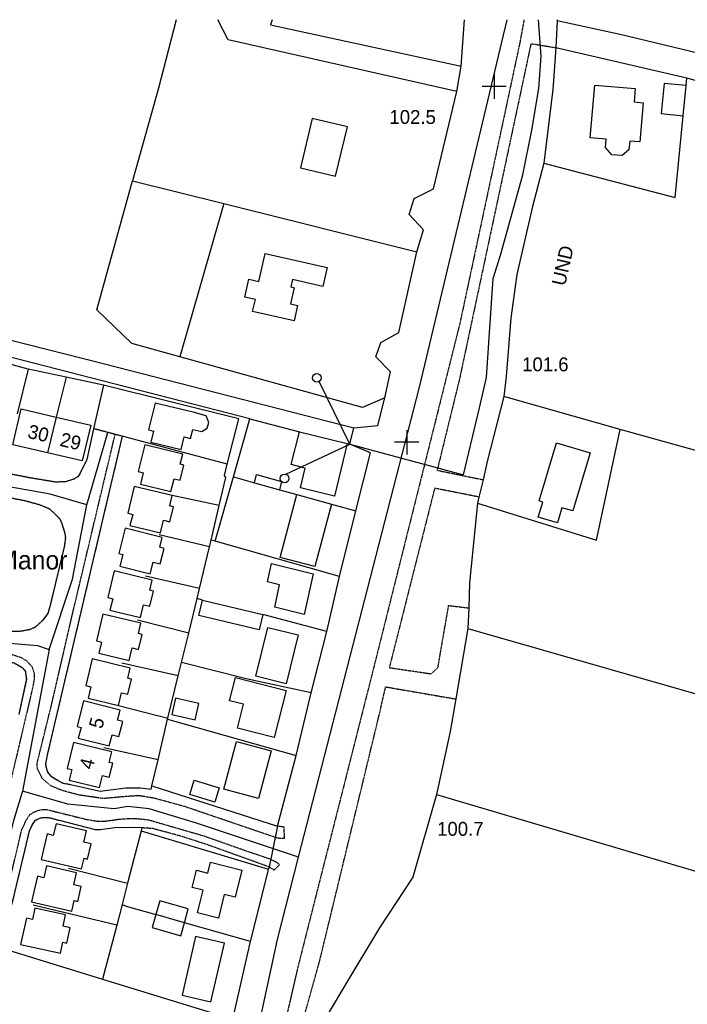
# Model space of a CAD drawing. Header units: metres. Extents: x 611948 to 1225781, y 656699 to 1316021.
# Tile 101 of 169: x 612615 to 612796, y 659777 to 660043. Entities that reach past the tile are written whole.
import ezdxf

# ---------------------------------------------------------------- set-up
doc = ezdxf.new("R2010")
doc.units = ezdxf.units.M
doc.linetypes.add('4696-A$0$PECK', pattern=[0.2, 0.1, -0.1])
for name, color, linetype in [('4696-A$0$BDY_SYM', 253, 'Continuous'), ('4696-A$0$BLD_INN_W', 253, 'Continuous'), ('4696-A$0$BLD_OTL_S', 253, 'Continuous'), ('4696-A$0$GEN_LIN_D', 253, 'Continuous'), ('4696-A$0$GEN_PCK_D', 253, '4696-A$0$PECK'), ('4696-A$0$HT_CTRL', 253, 'Continuous'), ('4696-A$0$MUNICIPAL', 253, 'Continuous'), ('4696-A$0$PARISH', 253, 'Continuous'), ('4696-A$0$ROADS', 253, 'Continuous'), ('4696-A$0$ROADS_CTR', 253, 'Continuous'), ('4696-A$0$TOWNLAND', 253, 'Continuous')]:
    doc.layers.add(name, color=color, linetype=linetype)
doc.styles.add('4696-A$0$STANDARD', font='txt')

# ---------------------------------------------------------------- blocks, each defined once
blk = doc.blocks.new('4696-A$0$44', base_point=(141.365186, 309.573129))
for p, q in [((148.348947, 316.096464), (141.361145, 309.556587)), ((141.361145, 309.556587), (147.90133, 302.797619))]:
    blk.add_line(p, q)
for centre in [(148.337847, 316.685942), (148.36005, 302.427234)]:
    blk.add_circle(centre, 0.589583)
blk = doc.blocks.new('4696-A$0$35', base_point=(150.27109, 306.896499))
for p, q in [((150.27109, 308.539432), (150.27109, 305.253567)), ((151.914023, 306.896499), (148.62816, 306.896499))]:
    blk.add_line(p, q)
blk = doc.blocks.new('4696-A')
at = {"layer": '4696-A$0$BLD_INN_W', "flags": 128}
for points in [[(612625.158, 659935.508), (612622.798, 659925.876)], [(612659.819, 659798.904), (612652.131, 659801.113)]]:
    blk.add_lwpolyline(points, dxfattribs=at)
at = {"layer": '4696-A$0$BLD_OTL_S', "flags": 128}
for points in [[(612770.705, 660025.182), (612781.646, 660024.237), (612781.337, 660020.653), (612783.799, 660020.44), (612782.883, 660009.83), (612780.142, 660010.067), (612779.94, 660007.732), (612778.087, 660006.134), (612775.321, 660006.373), (612773.567, 660008.347), (612773.757, 660010.55), (612769.473, 660010.92), (612770.705, 660025.182)], [(612795.401, 660025.052), (612789.484, 660025.658), (612788.649, 660017.504), (612794.564, 660016.898)], [(612794.564, 660016.898), (612795.401, 660025.052)], [(612694.386, 660016.147), (612691.18, 660002.859), (612700.667, 660000.595), (612703.873, 660013.883), (612694.386, 660016.147)], [(612689.466, 659961.469), (612678.248, 659964.012), (612678.991, 659967.274), (612676.127, 659967.924), (612677.234, 659972.79), (612679.921, 659972.182), (612681.631, 659979.707), (612698.352, 659975.918), (612697.184, 659970.783), (612689.023, 659972.636), (612688.572, 659970.656), (612689.465, 659970.453), (612688.467, 659966.062), (612690.413, 659965.618), (612689.466, 659961.469)], [(612622.798, 659925.876), (612613.454, 659928.061), (612615.713, 659937.718), (612625.158, 659935.508)], [(612662.158, 659936.818), (612651.883, 659939.298), (612650.139, 659932.073), (612651.493, 659931.746), (612650.761, 659928.713), (612658.975, 659926.731), (612659.802, 659930.158), (612661.503, 659929.747), (612662.082, 659932.146), (612664.513, 659931.588), (612665.994, 659932.509), (612666.451, 659934.075), (612665.732, 659935.814), (612662.158, 659936.818)], [(612625.158, 659935.508), (612634.5, 659933.322), (612632.241, 659923.666), (612622.798, 659925.876)], [(612625.158, 659935.508), (612622.798, 659925.876)], [(612703.812, 659928.407), (612700.344, 659914.168), (612691.179, 659916.402), (612692.487, 659921.754), (612688.711, 659922.672), (612690.885, 659931.556)], [(612690.885, 659931.556), (612703.812, 659928.407)], [(612659.372, 659925.518), (612649.096, 659927.997), (612647.353, 659920.773), (612648.706, 659920.446), (612647.974, 659917.413), (612656.189, 659915.43), (612657.015, 659918.857), (612658.717, 659918.446), (612659.701, 659922.525), (612658.708, 659922.764), (612659.372, 659925.518)], [(612769.408, 659925.856), (612764.733, 659910.168), (612761.797, 659911.041), (612760.583, 659906.958), (612755.426, 659908.491), (612756.64, 659912.574), (612755.671, 659912.862), (612760.346, 659928.551), (612769.408, 659925.856)], [(612678.76, 659917.763), (612679.307, 659919.998), (612686.054, 659918.128), (612685.507, 659915.894)], [(612656.52, 659914.305), (612646.244, 659916.785), (612644.5, 659909.56), (612645.854, 659909.233), (612645.122, 659906.2), (612653.336, 659904.217), (612654.163, 659907.645), (612655.865, 659907.234), (612656.848, 659911.313), (612655.856, 659911.552), (612656.52, 659914.305)], [(612678.76, 659917.763), (612685.507, 659915.894)], [(612699.544, 659912.006), (612695.073, 659895.131), (612685.704, 659897.61), (612690.21, 659914.591)], [(612690.21, 659914.591), (612699.544, 659912.006)], [(612642.374, 659895.266), (612650.583, 659893.183), (612651.383, 659896.332), (612653.3, 659895.845), (612654.367, 659900.046), (612653.142, 659900.357), (612653.805, 659902.97), (612643.818, 659905.504), (612642.089, 659898.693), (612643.173, 659898.418), (612642.374, 659895.266)], [(612683.342, 659895.959), (612694.645, 659893.183), (612692.223, 659882.168), (612684.223, 659884.196), (612685.552, 659890.238), (612682.262, 659891.046), (612683.342, 659895.959)], [(612651.115, 659891.499), (612640.839, 659893.979), (612639.095, 659886.754), (612640.449, 659886.427), (612639.717, 659883.394), (612647.931, 659881.411), (612648.758, 659884.839), (612650.46, 659884.428), (612651.444, 659888.507), (612650.451, 659888.746), (612651.115, 659891.499)], [(612681.007, 659882.169), (612680.018, 659878.046), (612663.707, 659881.953), (612664.696, 659886.076)], [(612664.696, 659886.076), (612681.007, 659882.169)], [(612648.075, 659879.815), (612637.8, 659882.294), (612636.056, 659875.07), (612637.41, 659874.743), (612636.678, 659871.71), (612644.892, 659869.727), (612645.719, 659873.154), (612647.42, 659872.743), (612648.404, 659876.822), (612647.411, 659877.061), (612648.075, 659879.815)], [(612690.586, 659876.679), (612687.33, 659863.492), (612679.124, 659865.519), (612682.38, 659878.706), (612690.586, 659876.679)], [(612642.002, 659857.621), (612642.828, 659861.048), (612644.53, 659860.637), (612645.514, 659864.716), (612644.521, 659864.955), (612645.185, 659867.708), (612634.909, 659870.188), (612633.166, 659862.963), (612634.519, 659862.636), (612633.787, 659859.603), (612642.002, 659857.621)], [(612675.83, 659857.92), (612672.052, 659858.887), (612673.661, 659865.18), (612687.322, 659861.685), (612684.056, 659848.929), (612674.177, 659851.458), (612675.83, 659857.92)], [(612642.465, 659856.35), (612632.582, 659858.88), (612630.81, 659851.964), (612631.899, 659851.685), (612631.162, 659848.809), (612639.502, 659846.673), (612640.266, 659849.655), (612642.103, 659849.185), (612643.159, 659853.312), (612641.778, 659853.666), (612642.465, 659856.35)], [(612663.747, 659858.148), (612657.409, 659859.576), (612656.42, 659855.186), (612662.758, 659853.758), (612663.747, 659858.148)], [(612640.231, 659845.053), (612629.854, 659847.604), (612628.137, 659840.613), (612629.413, 659840.299), (612628.716, 659837.466), (612636.893, 659835.455), (612637.681, 659838.662), (612639.511, 659838.212), (612640.446, 659842.014), (612639.539, 659842.237), (612640.231, 659845.053)], [(612683.252, 659845.377), (612679.839, 659832.494), (612670.51, 659834.963), (612673.923, 659847.847), (612683.252, 659845.377)], [(612661.268, 659833.56), (612662.431, 659837.403), (612669.199, 659835.357), (612668.036, 659831.514), (612661.268, 659833.56)], [(612621.119, 659816.036), (612632.043, 659813.467), (612632.718, 659816.336), (612633.648, 659816.117), (612634.607, 659820.196), (612632.657, 659820.655), (612633.379, 659823.729), (612625.134, 659825.668), (612624.395, 659822.522), (612622.736, 659822.913), (612621.119, 659816.036)], [(612675.33, 659813.16), (612673.502, 659805.79), (612670.578, 659806.516), (612669.002, 659800.187), (612663.391, 659801.588), (612664.913, 659807.699), (612661.913, 659808.444), (612663.069, 659813.079), (612666.158, 659812.311), (612666.895, 659815.261), (612675.33, 659813.16)], [(612618.498, 659804.561), (612629.383, 659802.03), (612630.052, 659804.907), (612630.994, 659804.688), (612631.93, 659808.715), (612629.962, 659809.173), (612630.715, 659812.406), (612622.553, 659814.304), (612621.8, 659811.071), (612620.103, 659811.466), (612618.498, 659804.561)], [(612659.819, 659798.904), (612660.876, 659802.642), (612653.18, 659804.82), (612652.131, 659801.113)], [(612615.57, 659793.067), (612626.366, 659790.702), (612627.016, 659793.668), (612628.053, 659793.443), (612628.949, 659797.539), (612627.046, 659797.956), (612627.72, 659801.033), (612619.437, 659802.847), (612618.773, 659799.81), (612617.126, 659800.17), (612615.57, 659793.067)], [(612652.131, 659801.113), (612651.136, 659797.593), (612658.832, 659795.415), (612659.819, 659798.904)], [(612659.819, 659798.904), (612652.131, 659801.113)], [(612666.965, 659777.595), (612670.634, 659793.43), (612662.845, 659795.234), (612659.176, 659779.398), (612666.965, 659777.595)]]:
    blk.add_lwpolyline(points, dxfattribs=at)
at = {"layer": '4696-A$0$GEN_LIN_D', "flags": 128}
for points in [[(612474.368, 660042.86), (612467.229, 660010.672), (612466.535, 660003.825), (612467.099, 659999.797), (612470.372, 659994.891), (612473.252, 659992.256), (612477.878, 659989.539), (612587.886, 659962.573), (612634.739, 659950.762), (612705.56, 659932.583)], [(612657.567, 660042.859), (612652.796, 660024.341), (612645.84, 659999.352)], [(612733.385, 660023.42), (612671.625, 660037.425), (612668.856, 660042.859)], [(612683.517, 660042.859), (612683.109, 660041.441), (612734.621, 660030.289)], [(612734.621, 660030.289), (612735.541, 660042.859)], [(612760.544, 660042.575), (612760.175, 660035.225)], [(612760.558, 660042.859), (612760.544, 660042.575)], [(612821.732, 660028.229), (612777.946, 660038.771), (612760.544, 660042.575)], [(612760.175, 660035.225), (612759.366, 660024.011), (612756.933, 660004.085)], [(612795.591, 660027.078), (612760.175, 660035.225)], [(612733.385, 660023.42), (612734.621, 660030.289)], [(612795.401, 660025.052), (612795.591, 660027.078)], [(612903.99, 659998.515), (612826.887, 660018.305), (612795.591, 660027.078)], [(612722.617, 659980.146), (612724.393, 659986.066), (612720.586, 659990.246), (612721.911, 659994.562), (612727.162, 659997.194), (612733.385, 660023.42)], [(612756.933, 660004.085), (612792.382, 659994.85), (612794.564, 660016.898)], [(612756.933, 660004.085), (612753.89, 659992.434), (612749.656, 659973.996), (612747.981, 659962.192), (612746.75, 659946.49), (612746.125, 659941.038)], [(612658.622, 659951.772), (612645.585, 659955.385), (612636.126, 659964.456), (612645.84, 659999.352)], [(612645.84, 659999.352), (612670.448, 659993.196)], [(612670.448, 659993.196), (612658.622, 659951.772)], [(612670.448, 659993.196), (612722.617, 659980.146)], [(612713.942, 659940.698), (612715.524, 659947.743), (612711.585, 659951.804), (612712.888, 659955.62), (612717.77, 659958.394), (612722.617, 659980.146)], [(612677.532, 659935.013), (612588.545, 659957.915), (612557.669, 659966.355), (612508.146, 659977.806)], [(612617.583, 659948.44), (612607.633, 659951.196)], [(612713.942, 659940.698), (612707.943, 659938.101), (612658.622, 659951.772)], [(612617.583, 659948.44), (612614.63, 659936.361)], [(612627.882, 659946.273), (612617.583, 659948.44)], [(612627.882, 659946.273), (612625.158, 659935.508)], [(612637.942, 659944.154), (612627.882, 659946.273)], [(612637.942, 659944.154), (612635.308, 659932.371)], [(612671.395, 659922.816), (612674.543, 659935.054), (612637.942, 659944.154)], [(612705.56, 659932.583), (612712.096, 659933.28), (612713.942, 659940.698)], [(612746.125, 659941.038), (612741.657, 659923.52), (612740.499, 659918.6)], [(612777.567, 659932.156), (612746.125, 659941.038)], [(612673.068, 659919.339), (612677.532, 659935.013)], [(612677.532, 659935.013), (612690.885, 659931.556)], [(612635.308, 659932.371), (612633.481, 659924.019)], [(612704.543, 659928.211), (612705.56, 659932.583)], [(612739.008, 659912.261), (612771.131, 659902.258), (612777.567, 659932.156)], [(612881.118, 659904.774), (612855.283, 659911.354), (612807.954, 659923.687), (612777.567, 659932.156)], [(612671.395, 659922.816), (612643.024, 659930.323)], [(612703.812, 659928.407), (612704.543, 659928.211)], [(612706.168, 659910.171), (612710.073, 659925.865), (612704.543, 659928.211)], [(612669.202, 659911.59), (612670.987, 659919.217), (612670.617, 659919.748), (612671.395, 659922.816)], [(612668.126, 659901.988), (612673.068, 659919.339)], [(612673.068, 659919.339), (612678.76, 659917.763)], [(612740.499, 659918.6), (612739.398, 659913.919)], [(612669.202, 659911.59), (612656.52, 659914.305)], [(612685.507, 659915.894), (612690.21, 659914.591)], [(612739.398, 659913.919), (612739.008, 659912.261)], [(612667.013, 659902.239), (612669.202, 659911.59)], [(612699.544, 659912.006), (612706.168, 659910.171)], [(612739.008, 659912.261), (612736.88, 659890.723), (612736.634, 659883.968)], [(612701.766, 659892.481), (612706.168, 659910.171)], [(612666.591, 659900.465), (612653.027, 659903.692)], [(612663.89, 659889.178), (612666.591, 659900.465)], [(612666.591, 659900.465), (612667.013, 659902.239)], [(612668.126, 659901.988), (612667.013, 659902.239)], [(612701.766, 659892.481), (612668.126, 659901.988)], [(612663.89, 659889.178), (612649.271, 659892.555)], [(612698.264, 659877.604), (612701.766, 659892.481)], [(612663.247, 659886.492), (612663.89, 659889.178)], [(612661.004, 659877.112), (612663.247, 659886.492)], [(612664.696, 659886.076), (612663.247, 659886.492)], [(612698.264, 659877.604), (612681.007, 659882.169)], [(612736.634, 659883.968), (612736.429, 659878.362)], [(612661.004, 659877.112), (612647.145, 659880.629)], [(612659.067, 659869.257), (612661.004, 659877.112)], [(612694.068, 659861.042), (612698.264, 659877.604)], [(612736.429, 659878.362), (612733.171, 659859.359)], [(612736.429, 659878.362), (612850.85, 659845.646), (612940.282, 659818.847), (612947.938, 659816.74)], [(612658.16, 659865.581), (612642.95, 659869.075)], [(612658.16, 659865.581), (612659.067, 659869.257)], [(612694.068, 659861.042), (612676.498, 659864.847), (612659.067, 659869.257)], [(612655.35, 659854.187), (612658.16, 659865.581)], [(612690.046, 659844.099), (612694.068, 659861.042)], [(612642.002, 659857.621), (612655.35, 659854.187)], [(612733.171, 659859.359), (612731.634, 659850.569), (612727.968, 659833.604)], [(612652.699, 659842.914), (612655.281, 659853.905)], [(612655.281, 659853.905), (612655.35, 659854.187)], [(612655.281, 659853.905), (612690.046, 659844.099)], [(612652.699, 659842.914), (612638.086, 659846.199)], [(612651.052, 659835.88), (612652.699, 659842.914)], [(612684.993, 659825.05), (612690.046, 659844.099)], [(612629.071, 659836.28), (612637.109, 659834.498), (612644.002, 659835.35), (612647.999, 659835.319), (612650.846, 659835.001), (612651.052, 659835.88)], [(612651.052, 659835.88), (612684.993, 659825.05)], [(612727.968, 659833.604), (612721.55, 659811.264), (612712.532, 659797.55), (612704.263, 659783.802), (612698.023, 659773.337), (612691.583, 659761.253)], [(612727.968, 659833.604), (612827.159, 659804.225), (612901.861, 659780.737)], [(612648.327, 659824.542), (612644.604, 659824.621), (612641.045, 659824.526), (612637.114, 659823.977), (612635.79, 659824.019), (612626.047, 659826.557)], [(612648.116, 659823.739), (612644.417, 659809.628)], [(612648.327, 659824.542), (612648.116, 659823.739)], [(612648.116, 659823.739), (612682.565, 659813.39)], [(612628.501, 659813.633), (612644.417, 659809.628)], [(612677.698, 659793.823), (612682.301, 659812.12), (612682.565, 659813.39)], [(612644.417, 659809.628), (612642.98, 659803.84)], [(612641.59, 659798.29), (612618.923, 659803.633)], [(612642.98, 659803.84), (612641.59, 659798.29)], [(612642.98, 659803.84), (612644.121, 659803.397), (612652.131, 659801.113)], [(612641.59, 659798.29), (612637.659, 659783.7)], [(612677.698, 659793.823), (612659.819, 659798.904)], [(612602.275, 659794.549), (612637.659, 659783.7)], [(612672.898, 659772.855), (612677.698, 659793.823)], [(612637.659, 659783.7), (612672.898, 659772.855)]]:
    blk.add_lwpolyline(points, dxfattribs=at)
at = {"layer": '4696-A$0$GEN_PCK_D', "flags": 128}
for points in [[(612751.589, 660042.859), (612750.504, 660036.912), (612734.198, 659960.626), (612710.695, 659866.788), (612690.316, 659786.314), (612684.354, 659760.327), (612675.967, 659729.42), (612664.299, 659682.935), (612645.142, 659604.53), (612649.943, 659602.848)], [(612760.175, 660035.225), (612753.447, 660036.329), (612734.131, 659945.745), (612728.107, 659921.135), (612740.499, 659918.6)], [(612501.654, 659944.049), (612500.94, 659940.469), (612500.245, 659938.137), (612507.451, 659936.331), (612508.948, 659941.726), (612512.186, 659939.948), (612513.626, 659936.925), (612513.933, 659935.947), (612513.726, 659933.037), (612519.293, 659932.116), (612521.339, 659935.933), (612524.576, 659937.883), (612526.192, 659938.027), (612527.784, 659937.849), (612529.931, 659937.39), (612541.995, 659934.241), (612551.077, 659931.757), (612561.726, 659927.736), (612583.334, 659919.868), (612588.573, 659918.591), (612616.729, 659912.939), (612620.541, 659911.912), (612623.283, 659910.788), (612624.843, 659909.377), (612626.125, 659908.012), (612626.726, 659906.726), (612627.103, 659905.581), (612627.535, 659904.04), (612627.663, 659902.941), (612627.381, 659900.494), (612623.451, 659884.266), (612622.916, 659882.45), (612621.496, 659880.519), (612619.544, 659878.769), (612617.957, 659878.087), (612615.74, 659877.644), (612612.795, 659877.556), (612597.015, 659879.817), (612585.533, 659882.156), (612574.064, 659885.296), (612563.72, 659888.628), (612551.717, 659892.965), (612535.639, 659899.635), (612528.019, 659902.641), (612518.241, 659905.762), (612506.241, 659909.023), (612497.692, 659911.143), (612488.729, 659912.991), (612486.256, 659914.254), (612485.161, 659915.079), (612484.293, 659916.716), (612484.019, 659917.683), (612483.689, 659919.57), (612485.359, 659925.974), (612490.287, 659948.043), (612493.48, 659960.341), (612494.643, 659961.113), (612496.88, 659961.487), (612498.549, 659961.862), (612500.804, 659963.041), (612502.38, 659964.547), (612503.394, 659966.039), (612503.897, 659967.279), (612504.418, 659970.648), (612504.152, 659972.169), (612503.189, 659974.785), (612501.871, 659976.003), (612499.192, 659977.917), (612499.65, 659979.771)], [(612633.481, 659924.019), (612631.593, 659920.183), (612631.056, 659919.412), (612629.719, 659918.654), (612627.577, 659918.001), (612624.936, 659917.962), (612617.92, 659919.129), (612601.965, 659922.241), (612594.538, 659923.599), (612584.924, 659926.053), (612569.22, 659930.747), (612548.55, 659938.086), (612528.704, 659943.209), (612518.943, 659945.274), (612502.743, 659948.377), (612501.654, 659944.049)], [(612639.102, 659931.379), (612635.308, 659932.371)], [(612684.355, 659821.985), (612659.984, 659830.273), (612651.639, 659832.56), (612647.511, 659833.229), (612644.174, 659833.025), (612637.939, 659832.458), (612631.491, 659833.385), (612627.056, 659834.558), (612623.75, 659835.861), (612621.577, 659837.726), (612620.608, 659839.512), (612620.038, 659840.799), (612620.077, 659842.185), (612623.874, 659857.575), (612629.689, 659882.742), (612641.116, 659930.852)], [(612643.024, 659930.323), (612622.848, 659844.629), (612622.279, 659841.858), (612622.434, 659840.822), (612622.876, 659839.62), (612623.644, 659838.622), (612625.336, 659837.557), (612626.99, 659836.644), (612629.071, 659836.28)], [(612641.116, 659930.852), (612639.102, 659931.379)], [(612643.024, 659930.323), (612641.116, 659930.852)], [(612739.398, 659913.919), (612727.439, 659916.284), (612715.179, 659867.825), (612726.483, 659866.173), (612728.312, 659867.839), (612731.217, 659884.589), (612736.634, 659883.968)], [(612537.205, 659887.672), (612537.875, 659888.79), (612538.965, 659889.564), (612540.706, 659890.255), (612542.282, 659890.106), (612544.703, 659889.209), (612556.106, 659884.62), (612563.871, 659881.776), (612572.05, 659879.171), (612581.316, 659876.881), (612594.148, 659874.07), (612604.581, 659872.311), (612612.96, 659871.473), (612615.626, 659870.591), (612617.188, 659869.672), (612618.638, 659868.07), (612619.205, 659866.322), (612619.268, 659864.788), (612618.874, 659862.674), (612612.916, 659837.312), (612609.358, 659822.552), (612605.444, 659807.063), (612604.605, 659805.689), (612602.93, 659804.418), (612600.713, 659804.005), (612598.221, 659804.037), (612595.947, 659804.543), (612592.145, 659805.909), (612564.813, 659816.716), (612559.863, 659818.779), (612553.555, 659820.944), (612542.703, 659824.03), (612532.096, 659826.639), (612527.206, 659828.214), (612525.039, 659829.987), (612524.264, 659831.108), (612524.071, 659832.264), (612524.19, 659834.062)], [(612537.205, 659887.672), (612538.968, 659886.982), (612539.77, 659887.952), (612540.551, 659888.246), (612542.035, 659888.091), (612550.79, 659884.631), (612555.995, 659882.398), (612563.615, 659879.915), (612570.801, 659877.465), (612576.013, 659876.155), (612590.608, 659872.653), (612598.877, 659871.101), (612607.831, 659869.897), (612611.319, 659869.65), (612613.81, 659869.126), (612615.975, 659867.875), (612616.829, 659866.975), (612617.12, 659864.717), (612615.073, 659855.13)], [(612691.583, 659761.253), (612689.374, 659763.62), (612696.355, 659788.547), (612712.611, 659855.706), (612714.185, 659862.637), (612733.171, 659859.359)], [(612602.103, 659797.872), (612605.916, 659799.282), (612607.577, 659800.276), (612609.174, 659801.819), (612610.878, 659804.106), (612611.99, 659807.557), (612615.825, 659823.84), (612617.016, 659826.495), (612617.967, 659828.03), (612619.061, 659828.743), (612620.257, 659829.277), (612621.291, 659829.464), (612622.579, 659829.512), (612633.436, 659826.826), (612636.293, 659826.355), (612638.412, 659826.362), (612642.222, 659826.903), (612645.773, 659827.121), (612647.933, 659826.977), (612650.162, 659826.714), (612665.272, 659822.322), (612676.453, 659818.365), (612683.132, 659816.114)], [(612602.276, 659796.038), (612604.795, 659796.561), (612607.82, 659797.854), (612609.915, 659799.303), (612611.676, 659801.164), (612613.255, 659803.997), (612617.988, 659823.718), (612618.772, 659825.488), (612619.624, 659826.616), (612620.756, 659827.208), (612621.853, 659827.368), (612623.549, 659827.287), (612626.047, 659826.557)], [(612682.695, 659814.015), (612666.467, 659819.844), (612658.912, 659822.301), (612651.289, 659824.355), (612648.327, 659824.542)], [(612684.993, 659825.05), (612686.639, 659824.872), (612686.827, 659821.641), (612685.182, 659821.704), (612684.355, 659821.985)], [(612683.132, 659816.114), (612684.916, 659815.133), (612685.515, 659814.626), (612684.024, 659813.094), (612683.828, 659813.314), (612682.695, 659814.015)]]:
    blk.add_lwpolyline(points, dxfattribs=at)
at = {"layer": '4696-A$0$MUNICIPAL', "flags": 128}
for points in [[(612704.543, 659928.211), (612735.187, 659919.943), (612739.53, 659938.002), (612741.41, 659946.169), (612743.283, 659972.972), (612745.201, 659979.262), (612751.215, 660000.994), (612753.651, 660013.013), (612755.552, 660024.307), (612756.208, 660033.031), (612755.53, 660042.859)], [(612677.532, 659935.013), (612588.545, 659957.915), (612557.669, 659966.355), (612508.146, 659977.806)], [(612677.532, 659935.013), (612690.885, 659931.556)], [(612690.885, 659931.556), (612703.812, 659928.407)], [(612703.812, 659928.407), (612704.543, 659928.211)]]:
    blk.add_lwpolyline(points, dxfattribs=at)
at = {"layer": '4696-A$0$PARISH', "flags": 128}
for points in [[(612704.543, 659928.211), (612735.187, 659919.943), (612739.53, 659938.002), (612741.41, 659946.169), (612743.283, 659972.972), (612745.201, 659979.262), (612751.215, 660000.994), (612753.651, 660013.013), (612755.552, 660024.307), (612756.208, 660033.031), (612755.53, 660042.859)], [(612677.532, 659935.013), (612588.545, 659957.915), (612557.669, 659966.355), (612508.146, 659977.806)], [(612677.532, 659935.013), (612690.885, 659931.556)], [(612690.885, 659931.556), (612703.812, 659928.407)], [(612703.812, 659928.407), (612704.543, 659928.211)]]:
    blk.add_lwpolyline(points, dxfattribs=at)
at = {"layer": '4696-A$0$ROADS', "flags": 128}
for points in [[(612734.621, 660030.289), (612735.541, 660042.859)], [(612760.544, 660042.575), (612760.175, 660035.225)], [(612760.558, 660042.859), (612760.544, 660042.575)], [(612760.175, 660035.225), (612759.366, 660024.011), (612756.933, 660004.085)], [(612733.385, 660023.42), (612734.621, 660030.289)], [(612722.617, 659980.146), (612724.393, 659986.066), (612720.586, 659990.246), (612721.911, 659994.562), (612727.162, 659997.194), (612733.385, 660023.42)], [(612756.933, 660004.085), (612753.89, 659992.434), (612749.656, 659973.996), (612747.981, 659962.192), (612746.75, 659946.49), (612746.125, 659941.038)], [(612713.942, 659940.698), (612715.524, 659947.743), (612711.585, 659951.804), (612712.888, 659955.62), (612717.77, 659958.394), (612722.617, 659980.146)], [(612588.573, 659918.591), (612616.729, 659912.939), (612620.541, 659911.912), (612623.283, 659910.788), (612624.843, 659909.377), (612626.125, 659908.012), (612626.726, 659906.726), (612627.103, 659905.581), (612627.535, 659904.04), (612627.663, 659902.941), (612627.381, 659900.494), (612623.451, 659884.266), (612622.916, 659882.45), (612621.496, 659880.519), (612619.544, 659878.769), (612617.957, 659878.087), (612615.74, 659877.644), (612612.795, 659877.556)], [(612633.481, 659924.019), (612631.593, 659920.183), (612631.056, 659919.412), (612629.719, 659918.654), (612627.577, 659918.001), (612624.936, 659917.962), (612617.92, 659919.129), (612601.965, 659922.241), (612594.538, 659923.599), (612584.924, 659926.053), (612569.22, 659930.747), (612548.55, 659938.086), (612528.704, 659943.209), (612518.943, 659945.274), (612502.743, 659948.377), (612501.654, 659944.049)], [(612705.56, 659932.583), (612712.096, 659933.28), (612713.942, 659940.698)], [(612746.125, 659941.038), (612741.657, 659923.52), (612740.499, 659918.6)], [(612635.308, 659932.371), (612633.481, 659924.019)], [(612639.102, 659931.379), (612635.308, 659932.371)], [(612704.543, 659928.211), (612705.56, 659932.583)], [(612643.024, 659930.323), (612622.848, 659844.629), (612622.279, 659841.858), (612622.434, 659840.822), (612622.876, 659839.62), (612623.644, 659838.622), (612625.336, 659837.557), (612626.99, 659836.644), (612629.071, 659836.28)], [(612641.116, 659930.852), (612639.102, 659931.379)], [(612643.024, 659930.323), (612641.116, 659930.852)], [(612706.168, 659910.171), (612710.073, 659925.865), (612704.543, 659928.211)], [(612740.499, 659918.6), (612739.398, 659913.919)], [(612739.398, 659913.919), (612739.008, 659912.261)], [(612739.008, 659912.261), (612736.88, 659890.723), (612736.634, 659883.968)], [(612701.766, 659892.481), (612706.168, 659910.171)], [(612698.264, 659877.604), (612701.766, 659892.481)], [(612537.205, 659887.672), (612538.968, 659886.982), (612539.77, 659887.952), (612540.551, 659888.246), (612542.035, 659888.091), (612550.79, 659884.631), (612555.995, 659882.398), (612563.615, 659879.915), (612570.801, 659877.465), (612576.013, 659876.155), (612590.608, 659872.653), (612598.877, 659871.101), (612607.831, 659869.897), (612611.319, 659869.65), (612613.81, 659869.126), (612615.975, 659867.875), (612616.829, 659866.975), (612617.12, 659864.717), (612615.073, 659855.13)], [(612736.634, 659883.968), (612736.429, 659878.362)], [(612694.068, 659861.042), (612698.264, 659877.604)], [(612736.429, 659878.362), (612733.171, 659859.359)], [(612690.046, 659844.099), (612694.068, 659861.042)], [(612733.171, 659859.359), (612731.634, 659850.569), (612727.968, 659833.604)], [(612684.993, 659825.05), (612690.046, 659844.099)], [(612629.071, 659836.28), (612637.109, 659834.498), (612644.002, 659835.35), (612647.999, 659835.319), (612650.846, 659835.001), (612651.052, 659835.88)], [(612651.052, 659835.88), (612684.993, 659825.05)], [(612727.968, 659833.604), (612721.55, 659811.264), (612712.532, 659797.55), (612704.263, 659783.802), (612698.023, 659773.337), (612691.583, 659761.253)], [(612602.276, 659796.038), (612604.795, 659796.561), (612607.82, 659797.854), (612609.915, 659799.303), (612611.676, 659801.164), (612613.255, 659803.997), (612617.988, 659823.718), (612618.772, 659825.488), (612619.624, 659826.616), (612620.756, 659827.208), (612621.853, 659827.368), (612623.549, 659827.287), (612626.047, 659826.557)], [(612648.327, 659824.542), (612644.604, 659824.621), (612641.045, 659824.526), (612637.114, 659823.977), (612635.79, 659824.019), (612626.047, 659826.557)], [(612648.327, 659824.542), (612648.116, 659823.739)], [(612648.116, 659823.739), (612682.565, 659813.39)], [(612684.993, 659825.05), (612684.355, 659821.985)], [(612684.993, 659825.05), (612684.355, 659821.985)], [(612684.355, 659821.985), (612683.132, 659816.114)], [(612684.355, 659821.985), (612683.132, 659816.114)], [(612683.132, 659816.114), (612682.695, 659814.015)], [(612683.132, 659816.114), (612682.695, 659814.015)], [(612677.698, 659793.823), (612682.301, 659812.12), (612682.565, 659813.39)], [(612682.695, 659814.015), (612682.565, 659813.39)], [(612682.695, 659814.015), (612682.565, 659813.39)], [(612672.898, 659772.855), (612677.698, 659793.823)]]:
    blk.add_lwpolyline(points, dxfattribs=at)
at = {"layer": '4696-A$0$ROADS_CTR', "flags": 128}
for points in [[(612690.655, 659816.595), (612723.321, 659943.629), (612747.019, 660042.859)], [(612633.426, 659911.772), (612623.522, 659914.66), (612595.214, 659919.75), (612577.882, 659924.427), (612550.235, 659934.33), (612522.037, 659940.933), (612501.654, 659944.049)], [(612633.426, 659911.772), (612639.102, 659931.379)], [(612623.247, 659872.707), (612629.573, 659891.689), (612633.426, 659911.772)], [(612535.556, 659895.727), (612552.16, 659889.902), (612570.867, 659883.024), (612584.897, 659878.485), (612589.711, 659877.246), (612601.815, 659875.321), (612620.11, 659873.808), (612623.247, 659872.707)], [(612623.247, 659872.707), (612616.122, 659834.495)], [(612616.122, 659834.495), (612613.739, 659826.811), (612609.63, 659810.729), (612606.83, 659804.653), (612603.673, 659801.675), (612600.516, 659800.841), (612595.632, 659801.497), (612590.212, 659803.165), (612587.173, 659804.534), (612559.131, 659815.971), (612538.939, 659822.285), (612525.728, 659825.382), (612520.022, 659826.539)], [(612690.655, 659816.595), (612663.106, 659825.858), (612650.3, 659829.73), (612644.522, 659830.325), (612640.889, 659829.671), (612628.333, 659830.921), (612616.122, 659834.495)], [(612644.657, 659622.902), (612648.171, 659631.309), (612664.693, 659700.595), (612684.946, 659794.397), (612690.655, 659816.595)]]:
    blk.add_lwpolyline(points, dxfattribs=at)
at = {"layer": '4696-A$0$TOWNLAND', "flags": 128}
for points in [[(612704.543, 659928.211), (612735.187, 659919.943), (612739.53, 659938.002), (612741.41, 659946.169), (612743.283, 659972.972), (612745.201, 659979.262), (612751.215, 660000.994), (612753.651, 660013.013), (612755.552, 660024.307), (612756.208, 660033.031), (612755.53, 660042.859)], [(612677.532, 659935.013), (612588.545, 659957.915), (612557.669, 659966.355), (612508.146, 659977.806)], [(612677.532, 659935.013), (612690.885, 659931.556)], [(612690.885, 659931.556), (612703.812, 659928.407)], [(612703.812, 659928.407), (612704.543, 659928.211)]]:
    blk.add_lwpolyline(points, dxfattribs=at)
at = {"layer": '4696-A$0$BDY_SYM', "xscale": 2, "yscale": 2, "rotation": 162.1080000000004}
blk.add_blockref('4696-A$0$44', (612704.543, 659928.211), dxfattribs=at)
at = {"layer": '4696-A$0$HT_CTRL', "xscale": 2, "yscale": 2}
for p in [(612743.515, 660024.811), (612719.909, 659928.728)]:
    blk.add_blockref('4696-A$0$35', p, dxfattribs=at)
at = {"layer": '4696-A$0$MUNICIPAL', "xscale": 2, "yscale": 2, "rotation": 162.1080000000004}
blk.add_blockref('4696-A$0$44', (612704.543, 659928.211), dxfattribs=at)
at = {"layer": '4696-A$0$PARISH', "xscale": 2, "yscale": 2, "rotation": 162.1080000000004}
blk.add_blockref('4696-A$0$44', (612704.543, 659928.211), dxfattribs=at)
at = {"layer": '4696-A$0$TOWNLAND', "xscale": 2, "yscale": 2, "rotation": 162.1080000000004}
blk.add_blockref('4696-A$0$44', (612704.543, 659928.211), dxfattribs=at)
at = {"layer": '4696-A$0$BLD_OTL_S', "style": '4696-A$0$STANDARD'}
for s, rotation, p in [('30', -13.2, (612617.241, 659929.95)), ('29', -13.2, (612625.947, 659927.774)), ('5', 75.60002, (612637.583, 659851.094)), ('4', 76.10002, (612635.019, 659840.107))]:
    blk.add_text(s, height=3.75, rotation=rotation, dxfattribs=at).set_placement(p)
at = {"layer": '4696-A$0$HT_CTRL', "style": '4696-A$0$STANDARD'}
for s, p in [('102.5', (612715.213, 660014.714)), ('101.6', (612751.065, 659947.893)), ('100.7', (612728.098, 659822.417))]:
    blk.add_text(s, height=3.75, rotation=-0.1, dxfattribs=at).set_placement(p)
at = {"layer": '4696-A$0$ROADS', "style": '4696-A$0$STANDARD'}
blk.add_text('Marlstone Manor', height=5, rotation=-0.1, dxfattribs=at).set_placement((612578.053, 659894.449))
blk.add_text('Marlstone Manor', height=5, rotation=-0.1, dxfattribs=at).set_placement((612578.053, 659894.449))
at = {"layer": '4696-A$0$TOWNLAND', "style": '4696-A$0$STANDARD'}
blk.add_text('UND', height=3.75, rotation=77.30002, dxfattribs=at).set_placement((612762.66, 659970.743))
blk = doc.blocks.new('OS Mapping')
blk.add_blockref('4696-A', (0, 0))

msp = doc.modelspace()

# ---------------------------------------------------------------- block references
msp.add_blockref('OS Mapping', (0, 0))

doc.saveas('drawing.dxf')
